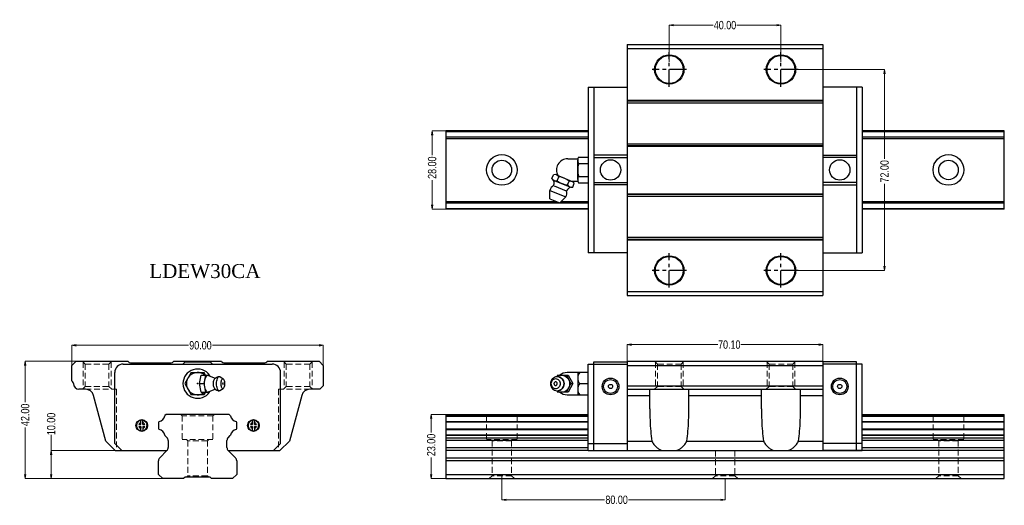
# Model space of a CAD drawing. Extents: x 193 to 546, y -243 to -69.
import ezdxf

# ---------------------------------------------------------------- set-up
doc = ezdxf.new("R2010")
doc.units = 0
doc.header["$LTSCALE"] = 16.335
doc.header["$MEASUREMENT"] = 0
doc.header["$PDSIZE"] = 0.3125
doc.linetypes.add('CENTER', pattern=[0.6, 0.375, -0.075, 0.075, -0.075])
doc.linetypes.add('DASHED2', pattern=[9.525, 6.35, -3.175])
doc.layers.get('0').update_dxf_attribs({"linetype": 'CONTINUOUS'})
doc.layers.get('Defpoints').update_dxf_attribs({"linetype": 'CONTINUOUS'})
doc.layers.add('\\M+2B5EA\\M+2BD75', color=6, linetype='DASHED2', lineweight=18)
doc.layers.add('CK_LEVEL_1', color=7, linetype='CONTINUOUS')
doc.styles.add('\\M+2ABAC\\M+2A6A12', font='kaiu.ttf')
doc.styles.get("Standard").update_dxf_attribs({"font": 'txt', "width": 0.8})
doc.dimstyles.new('line3.0', dxfattribs={"dimtxt": 3, "dimasz": 1.5, "dimexe": 0, "dimexo": 0, "dimgap": 0.09, "dimtad": 0, "dimzin": 0, "dimdsep": 46, "dimtxsty": 'Standard', "dimblk": 'OPEN', "dimcen": 0.09, "dimclrd": 5, "dimclre": 5, "dimclrt": 2, "dimazin": 0, "dimtfac": 1, "dimtmove": 0, "dimatfit": 3, "dimldrblk": 'OPEN', "dimfxl": 0, "dimtolj": 1, "dimtzin": 0, "dimlwd": 0, "dimlwe": 0, "dimarcsym": 0})

# ---------------------------------------------------------------- blocks, each defined once
blk = doc.blocks.new('_Open')
at = {"color": 0, "linetype": 'ByBlock', "lineweight": -2}
for p, q in [((-1, 0.17), (0, 0)), ((-1, -0.17), (0, 0)), ((0, 0), (-1, 0))]:
    blk.add_line(p, q, dxfattribs=at)
blk = doc.blocks.new('*D5')
at = {"color": 5, "lineweight": 0}
for p, q in [((212.14, -195.68), (212.14, -185.7)), ((213.64, -185.7), (253.87, -185.7)), ((300.64, -185.7), (262.45, -185.7)), ((302.14, -195.68), (302.14, -185.7))]:
    blk.add_line(p, q, dxfattribs=at)
at = {"layer": 'Defpoints', "color": 0}
for p in [(302.14, -185.7), (212.14, -195.68), (302.14, -195.68)]:
    blk.add_point(p, dxfattribs=at)
at = {"color": 5, "lineweight": 0, "xscale": 1.5, "yscale": 1.5, "zscale": 1.5, "rotation": 180}
blk.add_blockref('_Open', (212.14, -185.7), dxfattribs=at)
at = {"color": 5, "lineweight": 0, "xscale": 1.5, "yscale": 1.5, "zscale": 1.5}
blk.add_blockref('_Open', (302.14, -185.7), dxfattribs=at)
at = {"color": 2, "insert": (258.16, -185.7), "char_height": 3, "attachment_point": 5}
blk.add_mtext('\\A1;90.00', dxfattribs=at)
blk = doc.blocks.new('*D6')
at = {"color": 5, "lineweight": 0}
for p, q in [((204.69, -223.43), (204.69, -217.76)), ((234.81, -223.43), (204.69, -223.43)), ((204.69, -231.93), (204.69, -224.93)), ((248.39, -233.43), (204.69, -233.43))]:
    blk.add_line(p, q, dxfattribs=at)
at = {"layer": 'Defpoints', "color": 0}
for p in [(204.69, -223.43), (234.81, -223.43), (248.39, -233.43)]:
    blk.add_point(p, dxfattribs=at)
at = {"color": 5, "lineweight": 0, "xscale": 1.5, "yscale": 1.5, "zscale": 1.5}
for p, rotation in [((204.69, -223.43), 90), ((204.69, -233.43), 270)]:
    blk.add_blockref('_Open', p, dxfattribs=dict(at, rotation=rotation))
at = {"color": 2, "insert": (204.69, -213.87), "char_height": 3, "attachment_point": 5, "rotation": 90}
blk.add_mtext('\\A1;10.00', dxfattribs=at)
blk = doc.blocks.new('*D7')
at = {"color": 5, "lineweight": 0}
for p, q in [((229.37, -191.43), (195.37, -191.43)), ((195.37, -192.93), (195.37, -206.12)), ((195.37, -231.93), (195.37, -215.1)), ((248.39, -233.43), (195.37, -233.43))]:
    blk.add_line(p, q, dxfattribs=at)
at = {"layer": 'Defpoints', "color": 0}
for p in [(195.37, -191.43), (229.37, -191.43), (248.39, -233.43)]:
    blk.add_point(p, dxfattribs=at)
at = {"color": 5, "lineweight": 0, "xscale": 1.5, "yscale": 1.5, "zscale": 1.5}
for p, rotation in [((195.37, -191.43), 90), ((195.37, -233.43), 270)]:
    blk.add_blockref('_Open', p, dxfattribs=dict(at, rotation=rotation))
at = {"color": 2, "insert": (195.37, -210.61), "char_height": 3, "attachment_point": 5, "rotation": 90}
blk.add_mtext('\\A1;42.00', dxfattribs=at)
blk = doc.blocks.new('*D8')
at = {"color": 5, "lineweight": 0}
for p, q in [((346.11, -210.43), (340.84, -210.43)), ((340.84, -211.93), (340.84, -216.91)), ((340.84, -231.93), (340.84, -225.89)), ((346.11, -233.43), (340.84, -233.43))]:
    blk.add_line(p, q, dxfattribs=at)
at = {"layer": 'Defpoints', "color": 0}
for p in [(340.84, -210.43), (346.11, -210.43), (346.11, -233.43)]:
    blk.add_point(p, dxfattribs=at)
at = {"color": 5, "lineweight": 0, "xscale": 1.5, "yscale": 1.5, "zscale": 1.5}
for p, rotation in [((340.84, -210.43), 90), ((340.84, -233.43), 270)]:
    blk.add_blockref('_Open', p, dxfattribs=dict(at, rotation=rotation))
at = {"color": 2, "insert": (340.84, -221.4), "char_height": 3, "attachment_point": 5, "rotation": 90}
blk.add_mtext('\\A1;23.00', dxfattribs=at)
blk = doc.blocks.new('*D9')
at = {"color": 5, "lineweight": 0}
for p, q in [((366.11, -232.43), (366.11, -241.06)), ((446.11, -233.43), (446.11, -241.06)), ((367.61, -241.06), (402.94, -241.06)), ((444.61, -241.06), (411.52, -241.06))]:
    blk.add_line(p, q, dxfattribs=at)
at = {"layer": 'Defpoints', "color": 0}
for p in [(366.11, -232.43), (446.11, -233.43), (446.11, -241.06)]:
    blk.add_point(p, dxfattribs=at)
at = {"color": 5, "lineweight": 0, "xscale": 1.5, "yscale": 1.5, "zscale": 1.5, "rotation": 180}
blk.add_blockref('_Open', (366.11, -241.06), dxfattribs=at)
at = {"color": 5, "lineweight": 0, "xscale": 1.5, "yscale": 1.5, "zscale": 1.5}
blk.add_blockref('_Open', (446.11, -241.06), dxfattribs=at)
at = {"color": 2, "insert": (407.23, -241.06), "char_height": 3, "attachment_point": 5}
blk.add_mtext('\\A1;80.00', dxfattribs=at)
blk = doc.blocks.new('*D10')
at = {"color": 5, "lineweight": 0}
for p, q in [((411.06, -195.39), (411.06, -185.45)), ((412.56, -185.45), (443.5, -185.45)), ((479.66, -185.45), (451.68, -185.45)), ((481.16, -195.39), (481.16, -185.45))]:
    blk.add_line(p, q, dxfattribs=at)
at = {"layer": 'Defpoints', "color": 0}
for p in [(481.16, -185.45), (411.06, -195.39), (481.16, -195.39)]:
    blk.add_point(p, dxfattribs=at)
at = {"color": 5, "lineweight": 0, "xscale": 1.5, "yscale": 1.5, "zscale": 1.5, "rotation": 180}
blk.add_blockref('_Open', (411.06, -185.45), dxfattribs=at)
at = {"color": 5, "lineweight": 0, "xscale": 1.5, "yscale": 1.5, "zscale": 1.5}
blk.add_blockref('_Open', (481.16, -185.45), dxfattribs=at)
at = {"color": 2, "insert": (447.59, -185.45), "char_height": 3, "attachment_point": 5}
blk.add_mtext('\\A1;70.10', dxfattribs=at)
blk = doc.blocks.new('*D11')
at = {"color": 5, "lineweight": 0}
for p, q in [((346.11, -108.86), (341.16, -108.86)), ((341.16, -110.36), (341.16, -117.55)), ((341.16, -135.36), (341.16, -126.53)), ((346.11, -136.86), (341.16, -136.86))]:
    blk.add_line(p, q, dxfattribs=at)
at = {"layer": 'Defpoints', "color": 0}
for p in [(346.11, -108.86), (341.16, -136.86), (346.11, -136.86)]:
    blk.add_point(p, dxfattribs=at)
at = {"color": 5, "lineweight": 0, "xscale": 1.5, "yscale": 1.5, "zscale": 1.5}
for p, rotation in [((341.16, -108.86), 90), ((341.16, -136.86), 270)]:
    blk.add_blockref('_Open', p, dxfattribs=dict(at, rotation=rotation))
at = {"color": 2, "insert": (341.16, -122.04), "char_height": 3, "attachment_point": 5, "rotation": 90}
blk.add_mtext('\\A1;28.00', dxfattribs=at)
blk = doc.blocks.new('*D12')
at = {"color": 5, "lineweight": 0}
for p, q in [((426.11, -84.1), (426.11, -70.98)), ((427.61, -70.98), (441.77, -70.98)), ((464.61, -70.98), (450.35, -70.98)), ((466.11, -84.1), (466.11, -70.98))]:
    blk.add_line(p, q, dxfattribs=at)
at = {"layer": 'Defpoints', "color": 0}
for p in [(466.11, -70.98), (426.11, -84.1), (466.11, -84.1)]:
    blk.add_point(p, dxfattribs=at)
at = {"color": 5, "lineweight": 0, "xscale": 1.5, "yscale": 1.5, "zscale": 1.5, "rotation": 180}
blk.add_blockref('_Open', (426.11, -70.98), dxfattribs=at)
at = {"color": 5, "lineweight": 0, "xscale": 1.5, "yscale": 1.5, "zscale": 1.5}
blk.add_blockref('_Open', (466.11, -70.98), dxfattribs=at)
at = {"color": 2, "insert": (446.06, -70.98), "char_height": 3, "attachment_point": 5}
blk.add_mtext('\\A1;40.00', dxfattribs=at)
blk = doc.blocks.new('*D13')
at = {"color": 5, "lineweight": 0}
for p, q in [((468.76, -86.86), (503.22, -86.86)), ((503.22, -88.36), (503.22, -118.87)), ((503.22, -157.36), (503.22, -127.85)), ((468.76, -158.86), (503.22, -158.86))]:
    blk.add_line(p, q, dxfattribs=at)
at = {"layer": 'Defpoints', "color": 0}
for p in [(468.76, -86.86), (468.76, -158.86), (503.22, -158.86)]:
    blk.add_point(p, dxfattribs=at)
at = {"color": 5, "lineweight": 0, "xscale": 1.5, "yscale": 1.5, "zscale": 1.5}
for p, rotation in [((503.22, -86.86), 90), ((503.22, -158.86), 270)]:
    blk.add_blockref('_Open', p, dxfattribs=dict(at, rotation=rotation))
at = {"color": 2, "insert": (503.22, -123.36), "char_height": 3, "attachment_point": 5, "rotation": 90}
blk.add_mtext('\\A1;72.00', dxfattribs=at)

msp = doc.modelspace()

# ---------------------------------------------------------------- linework, layer by layer
at = {"color": 7, "linetype": 'Continuous'}
for p, q in [((411.064, -77.858), (411.064, -167.858)), ((411.064, -77.858), (481.164, -77.858)), ((411.064, -79.358), (481.164, -79.358)), ((481.164, -77.858), (481.164, -167.858)), ((397.064, -93.158), (397.064, -152.558)), ((397.064, -93.158), (411.064, -93.158)), ((399.064, -93.158), (399.064, -152.558)), ((495.164, -93.158), (481.164, -93.158)), ((493.164, -93.158), (493.164, -152.558)), ((495.164, -93.158), (495.164, -152.558)), ((411.064, -97.858), (481.164, -97.858)), ((411.064, -98.065), (481.164, -98.065)), ((411.064, -98.772), (481.164, -98.772)), ((397.064, -108.858), (346.114, -108.858)), ((346.114, -108.858), (346.114, -136.858)), ((346.114, -109.097), (397.064, -109.097)), ((546.114, -108.858), (495.164, -108.858)), ((495.164, -109.097), (546.114, -109.097)), ((546.114, -136.858), (546.114, -108.858)), ((346.114, -111.017), (397.064, -111.017)), ((397.064, -111.099), (346.114, -111.099)), ((346.114, -111.558), (397.064, -111.558)), ((495.164, -111.017), (546.114, -111.017)), ((546.114, -111.099), (495.164, -111.099)), ((495.164, -111.558), (546.114, -111.558)), ((411.064, -113.443), (481.164, -113.443)), ((411.064, -114.151), (481.164, -114.151)), ((411.064, -114.358), (481.164, -114.358)), ((411.064, -117.558), (399.064, -117.558)), ((399.064, -118.358), (411.064, -118.358)), ((481.164, -117.558), (493.164, -117.558)), ((493.164, -118.358), (481.164, -118.358)), ((399.064, -127.358), (411.064, -127.358)), ((411.064, -128.158), (399.064, -128.158)), ((493.164, -127.358), (481.164, -127.358)), ((481.164, -128.158), (493.164, -128.158)), ((411.064, -131.358), (481.164, -131.358)), ((411.064, -131.565), (481.164, -131.565)), ((411.064, -132.272), (481.164, -132.272)), ((346.114, -134.158), (385.626, -134.158)), ((346.114, -134.616), (386.732, -134.616)), ((346.114, -134.698), (397.064, -134.698)), ((346.114, -136.618), (397.064, -136.618)), ((397.064, -136.858), (346.114, -136.858)), ((386.997, -134.616), (397.064, -134.616)), ((387.456, -134.158), (397.064, -134.158)), ((495.164, -134.158), (546.114, -134.158)), ((495.164, -134.616), (546.114, -134.616)), ((495.164, -134.698), (546.114, -134.698)), ((495.164, -136.618), (546.114, -136.618)), ((546.114, -136.858), (495.164, -136.858)), ((411.064, -146.943), (481.164, -146.943)), ((411.064, -147.651), (481.164, -147.651)), ((411.064, -147.858), (481.164, -147.858)), ((411.064, -152.558), (397.064, -152.558)), ((481.164, -152.558), (495.164, -152.558)), ((411.064, -166.358), (481.164, -166.358)), ((411.064, -167.858), (481.164, -167.858)), ((212.138, -192.931), (213.638, -191.431)), ((212.138, -198.431), (212.138, -192.931)), ((213.638, -191.431), (232.138, -191.431)), ((230.438, -192.431), (283.838, -192.431)), ((232.138, -191.431), (232.345, -191.638)), ((233.052, -191.931), (247.724, -191.931)), ((248.431, -191.638), (248.638, -191.431)), ((248.638, -191.431), (265.638, -191.431)), ((251.838, -192.431), (252.638, -191.631)), ((252.638, -191.631), (261.638, -191.631)), ((261.638, -191.631), (262.438, -192.431)), ((265.638, -191.431), (265.845, -191.638)), ((266.552, -191.931), (281.224, -191.931)), ((281.931, -191.638), (282.138, -191.431)), ((282.138, -191.431), (300.638, -191.431)), ((300.638, -191.431), (302.138, -192.931)), ((302.138, -192.931), (302.138, -200.231)), ((397.064, -223.431), (397.064, -192.431)), ((397.064, -192.431), (411.064, -192.431)), ((399.064, -223.431), (399.064, -191.631)), ((399.064, -191.631), (411.064, -191.631)), ((411.064, -191.431), (481.164, -191.431)), ((411.064, -191.431), (411.064, -223.431)), ((411.064, -192.931), (481.164, -192.931)), ((481.164, -191.431), (481.164, -223.431)), ((493.164, -191.631), (481.164, -191.631)), ((495.164, -192.431), (481.164, -192.431)), ((493.164, -223.431), (493.164, -191.631)), ((495.164, -223.431), (495.164, -192.431)), ((227.438, -220.931), (227.438, -195.431)), ((286.838, -220.931), (286.838, -195.431)), ((212.345, -198.638), (212.138, -198.431)), ((212.638, -199.431), (212.638, -199.345)), ((302.138, -200.231), (300.938, -201.431)), ((411.064, -200.231), (481.164, -200.231)), ((216.941, -201.431), (214.638, -201.431)), ((224.223, -220.016), (219.839, -203.655)), ((294.437, -203.655), (290.053, -220.016)), ((300.938, -201.431), (297.335, -201.431)), ((411.064, -201.431), (481.164, -201.431)), ((411.064, -203.655), (419.114, -203.655)), ((419.114, -208.503), (419.114, -201.431)), ((433.114, -208.503), (433.114, -201.431)), ((433.114, -203.655), (459.114, -203.655)), ((459.114, -208.503), (459.114, -201.431)), ((473.114, -208.503), (473.114, -201.431)), ((473.114, -203.655), (481.164, -203.655)), ((245.838, -210.431), (245.429, -210.84)), ((268.438, -210.431), (245.838, -210.431)), ((268.846, -210.84), (268.438, -210.431)), ((346.114, -210.431), (397.064, -210.431)), ((346.114, -210.431), (346.114, -233.431)), ((346.114, -210.889), (397.064, -210.889)), ((346.114, -211.044), (397.064, -211.044)), ((495.164, -210.431), (546.114, -210.431)), ((495.164, -210.889), (546.114, -210.889)), ((495.164, -211.044), (546.114, -211.044)), ((546.114, -233.431), (546.114, -210.431)), ((243.138, -213.32), (243.138, -215.542)), ((271.138, -215.542), (271.138, -213.32)), ((346.114, -212.985), (397.064, -212.985)), ((397.064, -213.279), (346.114, -213.279)), ((495.164, -212.985), (546.114, -212.985)), ((546.114, -213.279), (495.164, -213.279)), ((245.429, -218.023), (246.198, -218.792)), ((268.077, -218.792), (268.846, -218.023)), ((346.114, -215.583), (397.064, -215.583)), ((346.114, -215.877), (397.064, -215.877)), ((346.114, -217.818), (397.064, -217.818)), ((397.064, -217.973), (346.114, -217.973)), ((495.164, -215.583), (546.114, -215.583)), ((495.164, -215.877), (546.114, -215.877)), ((495.164, -217.818), (546.114, -217.818)), ((546.114, -217.973), (495.164, -217.973)), ((227.638, -223.431), (224.223, -220.016)), ((229.938, -223.431), (227.438, -220.931)), ((246.638, -219.852), (246.638, -222.31)), ((267.638, -222.31), (267.638, -219.852)), ((286.838, -220.931), (284.338, -223.431)), ((290.053, -220.016), (286.638, -223.431)), ((346.114, -218.792), (397.064, -218.792)), ((397.064, -219.852), (346.114, -219.852)), ((397.064, -220.931), (411.064, -220.931)), ((411.064, -220.016), (419.83, -220.016)), ((432.397, -220.016), (459.83, -220.016)), ((472.397, -220.016), (481.164, -220.016)), ((495.164, -220.931), (481.164, -220.931)), ((495.164, -218.792), (546.114, -218.792)), ((546.114, -219.852), (495.164, -219.852)), ((227.638, -223.431), (246.138, -223.431)), ((243.577, -225.992), (246.138, -223.431)), ((246.198, -223.37), (246.188, -223.381)), ((268.088, -223.381), (268.077, -223.37)), ((268.138, -223.431), (286.638, -223.431)), ((268.138, -223.431), (270.698, -225.992)), ((346.114, -222.31), (397.064, -222.31)), ((397.064, -223.37), (346.114, -223.37)), ((397.064, -223.431), (495.164, -223.431)), ((546.114, -223.37), (481.164, -223.37)), ((495.164, -222.31), (546.114, -222.31)), ((243.138, -231.931), (243.138, -227.052)), ((271.138, -227.052), (271.138, -231.931)), ((346.114, -225.992), (546.114, -225.992)), ((546.114, -227.052), (346.114, -227.052)), ((244.638, -233.431), (243.138, -231.931)), ((271.138, -231.931), (269.638, -233.431)), ((346.114, -231.931), (546.114, -231.931)), ((252.138, -233.431), (244.638, -233.431)), ((252.638, -232.931), (252.138, -233.431)), ((261.638, -232.931), (252.638, -232.931)), ((262.138, -233.431), (261.638, -232.931)), ((269.638, -233.431), (262.138, -233.431)), ((346.114, -233.431), (546.114, -233.431))]:
    msp.add_line(p, q, dxfattribs=at)
at = {"linetype": 'CENTER'}
for p, q in [((426.114, -93.023), (426.114, -80.692)), ((466.114, -93.023), (466.114, -80.692)), ((432.279, -86.858), (419.948, -86.858)), ((472.279, -86.858), (459.948, -86.858)), ((426.114, -165.023), (426.114, -152.692)), ((466.114, -165.023), (466.114, -152.692)), ((432.279, -158.858), (419.948, -158.858)), ((472.279, -158.858), (459.948, -158.858))]:
    msp.add_line(p, q, dxfattribs=at)
at = {"linetype": 'Continuous'}
for p, q in [((389.703, -118.858), (393.374, -118.858)), ((393.301, -126.308), (393.301, -119.408)), ((393.64, -118.258), (397.064, -118.258)), ((393.64, -120.558), (397.064, -120.558)), ((384.07, -125.937), (384.642, -124.556)), ((384.886, -126.596), (390.464, -128.907)), ((385.686, -124.667), (391.264, -126.977)), ((385.93, -126.707), (386.502, -125.326)), ((389.648, -128.247), (390.22, -126.866)), ((390.836, -126.858), (393.374, -126.858)), ((393.64, -125.158), (397.064, -125.158)), ((383.301, -133.195), (383.301, -130.163)), ((383.301, -130.163), (389.064, -132.55)), ((384.861, -128.536), (389.111, -130.296)), ((391.508, -129.018), (392.08, -127.636)), ((393.64, -127.458), (397.064, -127.458)), ((383.301, -133.195), (386.92, -134.694)), ((386.92, -134.694), (389.064, -132.55))]:
    msp.add_line(p, q, dxfattribs=at)
at = {"ltscale": 0.27}
for p, q in [((254.828, -195.431), (252.519, -199.431)), ((254.828, -195.431), (259.447, -195.431)), ((257.776, -199.431), (258.439, -196.431)), ((258.439, -196.431), (261.453, -196.431)), ((260.024, -196.431), (259.447, -195.431)), ((259.465, -199.431), (260.127, -196.431)), ((259.836, -197.764), (259.978, -197.31)), ((259.978, -197.31), (260.152, -196.937)), ((260.152, -196.937), (260.351, -196.659)), ((260.351, -196.659), (260.566, -196.489)), ((260.566, -196.489), (260.79, -196.431)), ((260.79, -196.431), (261.014, -196.489)), ((261.014, -196.489), (263.016, -197.395)), ((261.516, -196.716), (261.453, -196.431)), ((263.016, -197.395), (263.257, -197.493)), ((263.257, -197.493), (263.472, -197.484)), ((263.421, -197.517), (263.472, -197.484)), ((263.472, -197.484), (264.026, -197.119)), ((263.857, -197.253), (264.026, -197.119)), ((264.026, -197.119), (264.352, -196.954)), ((264.21, -197.626), (264.359, -197.308)), ((264.352, -196.954), (264.541, -196.906)), ((264.359, -197.308), (264.527, -197.072)), ((264.527, -197.072), (264.711, -196.927)), ((264.541, -196.906), (264.901, -196.878)), ((264.711, -196.927), (264.901, -196.878)), ((264.901, -196.878), (265.092, -196.927)), ((265.092, -196.927), (266.343, -197.674)), ((384.255, -197.626), (384.612, -197.308)), ((384.612, -197.308), (385.02, -197.072)), ((385.02, -197.072), (385.462, -196.927)), ((385.462, -196.927), (385.923, -196.878)), ((386.025, -196.431), (385.779, -196.893)), ((385.923, -196.878), (386.383, -196.927)), ((386.025, -196.431), (389.925, -196.431)), ((386.146, -196.902), (386.565, -196.659)), ((386.383, -196.927), (386.527, -196.954)), ((386.383, -196.927), (386.825, -197.072)), ((386.527, -196.954), (386.965, -197.098)), ((386.565, -196.659), (387.085, -196.489)), ((386.825, -197.072), (387.233, -197.308)), ((386.965, -197.098), (387.368, -197.331)), ((387.085, -196.489), (387.626, -196.431)), ((387.233, -197.308), (387.591, -197.626)), ((387.368, -197.331), (387.722, -197.645)), ((387.626, -196.431), (388.166, -196.489)), ((388.166, -196.489), (388.686, -196.659)), ((388.686, -196.659), (389.165, -196.937)), ((389.165, -196.937), (389.585, -197.31)), ((389.226, -196.431), (390.826, -199.431)), ((397.064, -195.431), (389.553, -195.431)), ((389.585, -197.31), (389.93, -197.764)), ((389.925, -196.431), (391.525, -199.431)), ((393.301, -195.431), (393.301, -203.431)), ((252.519, -199.431), (254.828, -203.431)), ((258.439, -202.431), (257.776, -199.431)), ((257.776, -199.431), (259.465, -199.431)), ((260.127, -202.431), (259.465, -199.431)), ((259.642, -199.431), (259.664, -198.846)), ((259.664, -200.016), (259.642, -199.431)), ((259.664, -198.846), (259.73, -198.283)), ((259.73, -200.579), (259.664, -200.016)), ((259.73, -198.283), (259.836, -197.764)), ((259.836, -201.098), (259.73, -200.579)), ((262.82, -199.431), (262.835, -199.05)), ((262.835, -199.812), (262.82, -199.431)), ((262.835, -199.05), (262.877, -198.684)), ((262.877, -200.178), (262.835, -199.812)), ((262.877, -198.684), (262.946, -198.347)), ((262.946, -200.515), (262.877, -200.178)), ((262.946, -198.347), (263.039, -198.051)), ((263.039, -200.811), (262.946, -200.515)), ((263.039, -198.051), (263.152, -197.809)), ((263.152, -201.054), (263.039, -200.811)), ((263.152, -197.809), (263.281, -197.628)), ((263.281, -197.628), (263.421, -197.517)), ((263.924, -199.431), (263.943, -198.933)), ((263.943, -199.929), (263.924, -199.431)), ((263.943, -198.933), (263.999, -198.454)), ((263.999, -200.408), (263.943, -199.929)), ((263.999, -198.454), (264.089, -198.013)), ((264.089, -200.85), (263.999, -200.408)), ((264.089, -198.013), (264.21, -197.626)), ((264.21, -201.237), (264.089, -200.85)), ((265.523, -199.431), (265.536, -199.082)), ((265.536, -199.781), (265.523, -199.431)), ((265.536, -199.082), (265.575, -198.745)), ((265.575, -200.117), (265.536, -199.781)), ((265.575, -198.745), (265.639, -198.436)), ((265.639, -200.426), (265.575, -200.117)), ((265.639, -198.436), (265.724, -198.164)), ((265.724, -200.698), (265.639, -200.426)), ((265.724, -198.164), (265.828, -197.941)), ((265.828, -200.921), (265.724, -200.698)), ((265.828, -197.941), (265.946, -197.776)), ((265.946, -201.086), (265.828, -200.921)), ((265.946, -197.776), (266.075, -197.674)), ((266.075, -197.674), (266.209, -197.639)), ((266.209, -197.639), (266.343, -197.674)), ((266.343, -197.674), (266.471, -197.776)), ((266.59, -197.941), (266.471, -197.776)), ((266.471, -201.086), (266.59, -200.921)), ((266.694, -198.164), (266.59, -197.941)), ((266.59, -200.921), (266.694, -200.698)), ((266.779, -198.436), (266.694, -198.164)), ((266.694, -200.698), (266.779, -200.426)), ((266.842, -198.745), (266.779, -198.436)), ((266.779, -200.426), (266.842, -200.117)), ((266.881, -199.082), (266.842, -198.745)), ((266.842, -200.117), (266.881, -199.781)), ((266.894, -199.431), (266.881, -199.082)), ((266.881, -199.781), (266.894, -199.431)), ((383.609, -198.933), (383.564, -199.431)), ((383.564, -199.431), (383.609, -199.929)), ((383.743, -198.454), (383.609, -198.933)), ((383.609, -199.929), (383.743, -200.408)), ((383.758, -199.082), (383.726, -199.431)), ((383.726, -199.431), (383.758, -199.781)), ((383.961, -198.012), (383.743, -198.454)), ((383.743, -200.408), (383.961, -200.85)), ((383.852, -198.745), (383.758, -199.082)), ((383.758, -199.781), (383.852, -200.117)), ((384.005, -198.436), (383.852, -198.745)), ((383.852, -200.117), (384.005, -200.426)), ((384.255, -197.626), (383.961, -198.012)), ((383.961, -200.85), (384.255, -201.237)), ((384.211, -198.164), (384.005, -198.436)), ((384.005, -200.426), (384.211, -200.698)), ((384.211, -198.164), (384.462, -197.941)), ((384.211, -200.698), (384.462, -200.921)), ((384.462, -197.941), (384.748, -197.776)), ((384.462, -200.921), (384.748, -201.086)), ((384.722, -197.791), (384.725, -197.792)), ((384.748, -197.776), (385.058, -197.674)), ((385.058, -197.674), (385.381, -197.639)), ((385.381, -197.639), (385.704, -197.674)), ((385.704, -197.674), (386.015, -197.776)), ((386.015, -197.776), (386.301, -197.941)), ((386.015, -201.086), (386.301, -200.921)), ((386.301, -197.941), (386.552, -198.164)), ((386.301, -200.921), (386.552, -200.698)), ((386.552, -198.164), (386.757, -198.436)), ((386.757, -200.426), (386.552, -200.698)), ((386.757, -198.436), (386.91, -198.745)), ((386.91, -200.117), (386.757, -200.426)), ((386.91, -198.745), (387.005, -199.082)), ((387.005, -199.781), (386.91, -200.117)), ((387.005, -199.082), (387.036, -199.431)), ((387.036, -199.431), (387.005, -199.781)), ((387.591, -197.626), (387.884, -198.012)), ((387.884, -200.85), (387.591, -201.237)), ((387.722, -197.645), (388.012, -198.028)), ((388.012, -200.834), (387.722, -201.217)), ((387.884, -198.012), (388.102, -198.454)), ((388.102, -200.408), (387.884, -200.85)), ((388.012, -198.028), (388.228, -198.465)), ((388.228, -200.398), (388.012, -200.834)), ((388.102, -198.454), (388.236, -198.933)), ((388.236, -199.929), (388.102, -200.408)), ((388.228, -198.465), (388.361, -198.938)), ((388.361, -199.924), (388.228, -200.398)), ((388.236, -198.933), (388.282, -199.431)), ((388.282, -199.431), (388.236, -199.929)), ((388.361, -198.938), (388.405, -199.431)), ((388.405, -199.431), (388.361, -199.924)), ((390.826, -199.431), (389.226, -202.431)), ((391.525, -199.431), (389.925, -202.431)), ((389.93, -197.764), (390.186, -198.283)), ((390.186, -200.579), (389.93, -201.098)), ((390.186, -198.283), (390.344, -198.846)), ((390.344, -200.016), (390.186, -200.579)), ((390.344, -198.846), (390.397, -199.431)), ((390.397, -199.431), (390.344, -200.016)), ((390.826, -199.431), (391.525, -199.431)), ((394.081, -199.431), (397.064, -199.431)), ((259.447, -203.431), (254.828, -203.431)), ((258.439, -202.431), (261.453, -202.431)), ((260.024, -202.431), (259.447, -203.431)), ((259.978, -201.552), (259.836, -201.098)), ((260.152, -201.926), (259.978, -201.552)), ((260.351, -202.203), (260.152, -201.926)), ((260.351, -202.203), (260.566, -202.373)), ((260.566, -202.373), (260.79, -202.431)), ((260.79, -202.431), (261.014, -202.373)), ((261.014, -202.373), (263.016, -201.468)), ((261.453, -202.431), (261.516, -202.146)), ((263.016, -201.468), (263.257, -201.369)), ((263.281, -201.234), (263.152, -201.054)), ((263.209, -201.367), (263.257, -201.369)), ((263.257, -201.369), (263.472, -201.378)), ((263.281, -201.234), (263.421, -201.345)), ((263.421, -201.345), (263.472, -201.378)), ((263.472, -201.378), (264.026, -201.744)), ((264.026, -201.744), (264.352, -201.908)), ((264.359, -201.554), (264.21, -201.237)), ((264.352, -201.908), (264.541, -201.957)), ((264.527, -201.79), (264.359, -201.554)), ((264.527, -201.79), (264.711, -201.935)), ((264.541, -201.957), (264.901, -201.984)), ((264.711, -201.935), (264.901, -201.984)), ((264.901, -201.984), (265.092, -201.935)), ((265.092, -201.935), (266.343, -201.188)), ((265.934, -201.069), (265.936, -201.068)), ((265.946, -201.086), (266.075, -201.188)), ((266.075, -201.188), (266.209, -201.223)), ((266.209, -201.223), (266.343, -201.188)), ((266.343, -201.188), (266.471, -201.086)), ((384.255, -201.237), (384.612, -201.554)), ((384.612, -201.554), (385.02, -201.79)), ((384.722, -201.071), (384.725, -201.07)), ((384.748, -201.086), (385.058, -201.188)), ((385.02, -201.79), (385.462, -201.935)), ((385.058, -201.188), (385.381, -201.223)), ((385.381, -201.223), (385.704, -201.188)), ((385.462, -201.935), (385.923, -201.984)), ((385.704, -201.188), (386.015, -201.086)), ((385.779, -201.969), (386.025, -202.431)), ((385.923, -201.984), (386.383, -201.935)), ((389.925, -202.431), (386.025, -202.431)), ((386.146, -201.961), (386.565, -202.203)), ((386.383, -201.935), (386.825, -201.79)), ((386.383, -201.935), (386.527, -201.908)), ((386.527, -201.908), (386.965, -201.764)), ((386.565, -202.203), (387.085, -202.373)), ((386.825, -201.79), (387.233, -201.554)), ((386.965, -201.764), (387.368, -201.531)), ((387.085, -202.373), (387.626, -202.431)), ((387.233, -201.554), (387.591, -201.237)), ((387.368, -201.531), (387.722, -201.217)), ((387.626, -202.431), (388.166, -202.373)), ((388.166, -202.373), (388.686, -202.203)), ((388.686, -202.203), (389.165, -201.925)), ((389.165, -201.925), (389.585, -201.552)), ((389.553, -203.431), (397.064, -203.431)), ((389.93, -201.098), (389.585, -201.552))]:
    msp.add_line(p, q, dxfattribs=at)
for points in [[(266.089, -199.431), (266.123, -199.648), (266.156, -199.711), (266.192, -199.741), (266.226, -199.74), (266.263, -199.71), (266.294, -199.65), (266.323, -199.52), (266.328, -199.431), (266.295, -199.214), (266.262, -199.151), (266.225, -199.122), (266.191, -199.122), (266.155, -199.152), (266.124, -199.212), (266.094, -199.342), (266.089, -199.431)], [(385.972, -199.431), (385.94, -199.221), (385.895, -199.115), (385.832, -199.018), (385.753, -198.933), (385.661, -198.868), (385.564, -198.822), (385.431, -198.793), (385.308, -198.796), (385.201, -198.822), (385.085, -198.877), (384.974, -198.967), (384.886, -199.081), (384.829, -199.201), (384.801, -199.305), (384.79, -199.431), (384.823, -199.641), (384.867, -199.747), (384.93, -199.845), (385.009, -199.929), (385.101, -199.995), (385.199, -200.04), (385.331, -200.069), (385.454, -200.066), (385.561, -200.041), (385.678, -199.985), (385.788, -199.895), (385.876, -199.781), (385.933, -199.661), (385.961, -199.557), (385.972, -199.431)]]:
    msp.add_lwpolyline(points, dxfattribs=at)
for centre in [(426.114, -86.858), (466.114, -86.858), (426.114, -158.858), (466.114, -158.858)]:
    msp.add_circle(centre, 5.25)
at = {"color": 7, "linetype": 'Continuous'}
for centre, radius in [((426.114, -86.858), 5), ((466.114, -86.858), 5), ((366.114, -122.858), 5.5), ((366.114, -122.858), 3.5), ((405.064, -122.858), 3.65), ((487.164, -122.858), 3.65), ((526.114, -122.858), 5.5), ((526.114, -122.858), 3.5), ((426.114, -158.858), 5), ((466.114, -158.858), 5), ((405.064, -200.431), 3), ((487.164, -200.431), 3), ((405.064, -200.431), 2.5), ((405.064, -200.431), 0.75), ((487.164, -200.431), 2.5), ((487.164, -200.431), 0.75), ((237.138, -214.431), 2.1), ((277.138, -214.431), 2.1)]:
    msp.add_circle(centre, radius, dxfattribs=at)
at = {"linetype": 'Continuous'}
for centre, radius, start, end in [((389.703, -122.858), 4, 90, 210.8352), ((395.42, -119.408), 2.119, 147.13278, 212.86722), ((401.269, -122.858), 7.967, 163.22135, 196.77865), ((385.596, -124.883), 1.854, 214.63278, 280.36722), ((382.797, -127.617), 2.06, 335.8479, 45.8479), ((384.976, -126.38), 1.854, 34.63278, 100.36722), ((390.343, -121.311), 6.972, 230.72135, 264.27865), ((385.807, -132.263), 6.972, 50.72135, 84.27865), ((390.554, -128.69), 1.854, 34.63278, 100.36722), ((395.42, -126.308), 2.119, 147.13278, 212.86722), ((386.045, -130.971), 2.86, 118.58649, 163.58649), ((386.552, -131.181), 2.86, 331.41351, 16.41351), ((391.221, -131.106), 2.06, 89.1521, 159.1521), ((391.174, -127.194), 1.854, 214.63278, 280.36722)]:
    msp.add_arc(centre, radius, start, end, dxfattribs=at)
at = {"color": 7, "linetype": 'Continuous'}
for centre, radius, start, end in [((230.438, -195.431), 3, 90, 180), ((233.052, -190.931), 1, 224.99987, 270), ((247.724, -190.931), 1, 270, 315.00013), ((266.552, -190.931), 1, 224.99987, 270), ((281.224, -190.931), 1, 270, 315.00013), ((283.838, -195.431), 3, 0, 90), ((257.138, -199.431), 5.25, 34.84989, 325.15009), ((211.638, -199.345), 1, 0, 45.00013), ((214.638, -199.431), 2, 180, 270), ((216.941, -204.431), 3, 15.00005, 90), ((297.335, -204.431), 3, 90, 165.00006), ((242.882, -210.576), 2.5, 281.44316, 350.21127), ((245.642, -211.052), 0.3, 135, 170.21127), ((268.634, -211.052), 0.3, 9.78873, 45), ((271.393, -210.576), 2.5, 189.78873, 258.55684), ((243.438, -213.32), 0.3, 101.44316, 180), ((270.838, -213.32), 0.3, 0, 78.55684), ((243.438, -215.542), 0.3, 180, 258.55684), ((242.882, -218.287), 2.5, 9.78873, 78.55684), ((245.642, -217.811), 0.3, 189.78873, 225), ((268.634, -217.811), 0.3, 315, 350.21127), ((271.393, -218.287), 2.5, 101.44316, 170.21127), ((270.838, -215.542), 0.3, 281.44316, 0), ((245.138, -219.852), 1.5, 0, 45), ((269.138, -219.852), 1.5, 135, 180), ((245.138, -222.31), 1.5, 315, 0), ((269.138, -222.31), 1.5, 180, 225), ((244.638, -227.052), 1.5, 135, 180), ((269.638, -227.052), 1.5, 0, 45)]:
    msp.add_arc(centre, radius, start, end, dxfattribs=at)
at = {"ltscale": 0.27}
for centre, radius, start, end in [((257.138, -199.431), 4, 48.59038, 311.40962), ((389.553, -199.431), 4, 90, 131.40962), ((396.255, -197.431), 2.954, 137.3886, 222.6114), ((396.255, -201.431), 2.954, 137.38859, 222.61141), ((389.553, -199.431), 4, 228.59038, 270)]:
    msp.add_arc(centre, radius, start, end, dxfattribs=at)
at = {"color": 7, "linetype": 'Continuous'}
for points, start_tangent, end_tangent in [([(419.114, -208.503), (419.199, -212.566), (419.442, -216.41), (419.83, -220.016)], (0, -1), (0.1304268, -0.9914579)), ([(432.397, -220.016), (432.785, -216.41), (433.028, -212.566), (433.114, -208.503)], (0.1304268, 0.9914579), (0, 1)), ([(459.114, -208.503), (459.199, -212.566), (459.442, -216.41), (459.83, -220.016)], (0, -1), (0.1304268, -0.9914579)), ([(472.397, -220.016), (472.785, -216.41), (473.028, -212.566), (473.114, -208.503)], (0.1304268, 0.9914579), (0, 1)), ([(419.83, -220.016), (420.574, -221.21), (421.475, -222.173), (422.473, -222.91), (423.516, -223.431)], (0.4407053, -0.8976519), (0.9285714, -0.3711537)), ([(428.712, -223.431), (429.754, -222.91), (430.752, -222.174), (431.653, -221.211), (432.397, -220.016)], (0.9285714, 0.3711537), (0.4407053, 0.8976519)), ([(459.83, -220.016), (460.574, -221.21), (461.475, -222.173), (462.473, -222.91), (463.516, -223.431)], (0.4407053, -0.8976519), (0.9285714, -0.3711537)), ([(468.712, -223.431), (469.754, -222.91), (470.752, -222.174), (471.653, -221.211), (472.397, -220.016)], (0.9285714, 0.3711537), (0.4407053, 0.8976519))]:
    msp.add_spline(points, degree=3, dxfattribs=dict(at, start_tangent=start_tangent, end_tangent=end_tangent))
msp.add_point((257.138, -199.431))
at = {"layer": '\\M+2B5EA\\M+2BD75', "linetype": 'DASHED2', "ltscale": 0.02}
for p, q in [((216.891, -192.431), (215.891, -191.431)), ((216.138, -191.678), (216.138, -201.184)), ((216.891, -192.431), (225.391, -192.431)), ((216.891, -192.431), (216.891, -200.431)), ((225.391, -192.431), (226.391, -191.431)), ((225.391, -192.431), (225.391, -200.431)), ((226.138, -191.684), (226.138, -201.178)), ((288.885, -192.431), (287.885, -191.431)), ((288.138, -191.684), (288.138, -201.178)), ((297.385, -192.431), (288.885, -192.431)), ((288.885, -192.431), (288.885, -200.431)), ((297.385, -192.431), (298.385, -191.431)), ((297.385, -192.431), (297.385, -200.431)), ((298.138, -191.678), (298.138, -201.184)), ((421.861, -192.431), (420.861, -191.431)), ((421.114, -191.684), (421.114, -201.178)), ((430.361, -192.431), (421.861, -192.431)), ((421.861, -192.431), (421.861, -200.431)), ((430.361, -192.431), (431.361, -191.431)), ((430.361, -192.431), (430.361, -200.431)), ((431.114, -191.678), (431.114, -201.184)), ((461.861, -192.431), (460.861, -191.431)), ((461.114, -191.684), (461.114, -201.178)), ((470.361, -192.431), (461.861, -192.431)), ((461.861, -192.431), (461.861, -200.431)), ((470.361, -192.431), (471.361, -191.431)), ((470.361, -192.431), (470.361, -200.431)), ((471.114, -191.678), (471.114, -201.184)), ((216.891, -200.431), (215.891, -201.431)), ((216.891, -200.431), (225.391, -200.431)), ((288.885, -200.431), (287.885, -201.431)), ((297.385, -200.431), (288.885, -200.431)), ((297.391, -200.431), (298.391, -201.431)), ((421.861, -200.431), (420.861, -201.431)), ((430.361, -200.431), (421.861, -200.431)), ((430.366, -200.431), (431.366, -201.431)), ((461.861, -200.431), (460.861, -201.431)), ((470.361, -200.431), (461.861, -200.431)), ((470.366, -200.431), (471.366, -201.431)), ((216.941, -201.431), (228.138, -201.431)), ((228.138, -201.431), (228.138, -223.431)), ((286.138, -201.431), (286.138, -223.431)), ((297.335, -201.431), (286.138, -201.431)), ((251.138, -210.431), (251.638, -210.931)), ((262.638, -210.931), (251.638, -210.931)), ((251.638, -210.931), (251.638, -219.431)), ((262.638, -210.931), (263.138, -210.431)), ((262.638, -210.931), (262.638, -219.431)), ((360.114, -210.431), (360.614, -210.931)), ((371.614, -210.931), (360.614, -210.931)), ((360.614, -210.931), (360.614, -219.431)), ((371.614, -210.931), (372.114, -210.431)), ((371.614, -210.931), (371.614, -219.431)), ((520.114, -210.431), (520.614, -210.931)), ((531.614, -210.931), (520.614, -210.931)), ((520.614, -210.931), (520.614, -219.431)), ((531.614, -210.931), (532.114, -210.431)), ((531.614, -210.931), (531.614, -219.431)), ((262.638, -219.431), (251.638, -219.431)), ((260.638, -219.931), (253.638, -219.931)), ((253.638, -219.931), (253.638, -232.431)), ((260.638, -219.931), (261.138, -219.431)), ((260.638, -219.931), (260.638, -232.431)), ((371.614, -219.431), (360.614, -219.431)), ((369.614, -219.931), (362.614, -219.931)), ((362.614, -219.931), (362.614, -232.431)), ((369.614, -219.931), (370.114, -219.431)), ((369.614, -219.931), (369.614, -232.431)), ((531.614, -219.431), (520.614, -219.431)), ((529.614, -219.931), (522.614, -219.931)), ((522.614, -219.931), (522.614, -232.431)), ((529.614, -219.931), (530.114, -219.431)), ((529.614, -219.931), (529.614, -232.431)), ((442.614, -223.431), (442.614, -232.431)), ((449.614, -223.431), (449.614, -232.431)), ((253.138, -232.931), (253.638, -232.431)), ((260.638, -232.431), (253.638, -232.431)), ((261.138, -232.931), (260.638, -232.431)), ((361.614, -233.431), (362.614, -232.431)), ((369.614, -232.431), (362.614, -232.431)), ((370.614, -233.431), (369.614, -232.431)), ((441.614, -233.431), (442.614, -232.431)), ((449.614, -232.431), (442.614, -232.431)), ((450.614, -233.431), (449.614, -232.431)), ((521.614, -233.431), (522.614, -232.431)), ((529.614, -232.431), (522.614, -232.431)), ((530.614, -233.431), (529.614, -232.431))]:
    msp.add_line(p, q, dxfattribs=at)
at = {"layer": '\\M+2B5EA\\M+2BD75', "linetype": 'DASHED2'}
msp.add_line((225.391, -200.431), (226.391, -201.431), dxfattribs=at)
at = {"layer": '\\M+2B5EA\\M+2BD75', "ltscale": 3}
for p, q in [((253.138, -219.431), (253.638, -219.931)), ((362.114, -219.431), (362.614, -219.931)), ((522.114, -219.431), (522.614, -219.931))]:
    msp.add_line(p, q, dxfattribs=at)
at = {"layer": 'CK_LEVEL_1', "color": 7, "linetype": 'Continuous'}
for p, q in [((235.262, -214.382), (235.262, -214.427)), ((236.067, -214.778), (236.753, -214.794)), ((236.085, -214.028), (236.771, -214.045)), ((236.753, -214.794), (236.718, -216.255)), ((236.771, -214.045), (236.805, -212.581)), ((237.503, -214.812), (237.468, -216.272)), ((237.503, -214.812), (238.188, -214.829)), ((237.52, -214.062), (237.555, -212.599)), ((237.52, -214.062), (238.206, -214.079)), ((239.011, -214.472), (239.012, -214.427)), ((275.262, -214.382), (275.262, -214.427)), ((276.067, -214.778), (276.753, -214.794)), ((276.085, -214.028), (276.771, -214.045)), ((276.753, -214.794), (276.718, -216.255)), ((276.771, -214.045), (276.805, -212.581)), ((277.503, -214.812), (277.468, -216.272)), ((277.503, -214.812), (278.188, -214.829)), ((277.52, -214.062), (277.555, -212.599)), ((277.52, -214.062), (278.206, -214.079)), ((279.011, -214.472), (279.012, -214.427))]:
    msp.add_line(p, q, dxfattribs=at)
for points in [[(235.309, -214.008, 0), (235.276, -214.194, 0), (235.262, -214.382, 0)], [(235.262, -214.427, 0), (235.267, -214.571, 0), (235.291, -214.758, 0)], [(235.291, -214.758, 0), (235.372, -215.06, 0), (235.501, -215.344, 0), (235.676, -215.603, 0), (235.892, -215.829, 0), (236.142, -216.017, 0), (236.42, -216.16, 0), (236.718, -216.255, 0)], [(236.805, -212.581, 0), (236.503, -212.662, 0), (236.219, -212.792, 0), (235.96, -212.967, 0), (235.734, -213.182, 0), (235.547, -213.433, 0), (235.404, -213.711, 0), (235.309, -214.008, 0)], [(236.067, -214.778, 0), (236.146, -214.962, 0), (236.257, -215.129, 0), (236.395, -215.274, 0), (236.556, -215.392, 0), (236.736, -215.48, 0)], [(236.787, -213.359, 0), (236.603, -213.438, 0), (236.436, -213.548, 0), (236.291, -213.687, 0), (236.173, -213.848, 0), (236.085, -214.028, 0)], [(237.555, -212.599, 0), (237.307, -212.56, 0), (237.055, -212.554, 0), (236.805, -212.581, 0)], [(237.468, -216.272, 0), (237.77, -216.192, 0), (238.054, -216.062, 0), (238.313, -215.887, 0), (238.539, -215.671, 0), (238.726, -215.421, 0), (238.869, -215.143, 0), (238.964, -214.846, 0)], [(237.486, -215.498, 0), (237.67, -215.419, 0), (237.837, -215.308, 0), (237.982, -215.17, 0), (238.1, -215.009, 0), (238.188, -214.829, 0)], [(238.206, -214.079, 0), (238.127, -213.895, 0), (238.017, -213.728, 0), (237.878, -213.583, 0), (237.717, -213.465, 0), (237.537, -213.377, 0)], [(237.555, -212.601, 0), (237.82, -212.679, 0), (238.112, -212.824, 0), (238.375, -213.017, 0), (238.6, -213.254, 0)], [(238.6, -213.254, 0), (238.781, -213.524, 0), (238.912, -213.823, 0), (238.979, -214.097, 0)], [(238.964, -214.846, 0), (238.997, -214.66, 0), (239.011, -214.472, 0)], [(239.012, -214.427, 0), (239.006, -214.283, 0), (238.982, -214.096, 0)], [(275.309, -214.008, 0), (275.276, -214.194, 0), (275.262, -214.382, 0)], [(275.262, -214.427, 0), (275.267, -214.571, 0), (275.291, -214.758, 0)], [(275.291, -214.758, 0), (275.372, -215.06, 0), (275.501, -215.344, 0), (275.676, -215.603, 0), (275.892, -215.829, 0), (276.142, -216.017, 0), (276.42, -216.16, 0), (276.718, -216.255, 0)], [(276.805, -212.581, 0), (276.503, -212.662, 0), (276.219, -212.792, 0), (275.96, -212.967, 0), (275.734, -213.182, 0), (275.547, -213.433, 0), (275.404, -213.711, 0), (275.309, -214.008, 0)], [(276.067, -214.778, 0), (276.146, -214.962, 0), (276.257, -215.129, 0), (276.395, -215.274, 0), (276.556, -215.392, 0), (276.736, -215.48, 0)], [(276.787, -213.359, 0), (276.603, -213.438, 0), (276.436, -213.548, 0), (276.291, -213.687, 0), (276.173, -213.848, 0), (276.085, -214.028, 0)], [(277.555, -212.599, 0), (277.307, -212.56, 0), (277.055, -212.554, 0), (276.805, -212.581, 0)], [(277.468, -216.272, 0), (277.77, -216.192, 0), (278.054, -216.062, 0), (278.313, -215.887, 0), (278.539, -215.671, 0), (278.726, -215.421, 0), (278.869, -215.143, 0), (278.964, -214.846, 0)], [(277.486, -215.498, 0), (277.67, -215.419, 0), (277.837, -215.308, 0), (277.982, -215.17, 0), (278.1, -215.009, 0), (278.188, -214.829, 0)], [(278.206, -214.079, 0), (278.127, -213.895, 0), (278.017, -213.728, 0), (277.878, -213.583, 0), (277.717, -213.465, 0), (277.537, -213.377, 0)], [(277.555, -212.601, 0), (277.82, -212.679, 0), (278.112, -212.824, 0), (278.375, -213.017, 0), (278.6, -213.254, 0)], [(278.6, -213.254, 0), (278.781, -213.524, 0), (278.912, -213.823, 0), (278.979, -214.097, 0)], [(278.964, -214.846, 0), (278.997, -214.66, 0), (279.011, -214.472, 0)], [(279.012, -214.427, 0), (279.006, -214.283, 0), (278.982, -214.096, 0)], [(236.718, -216.255, 0), (236.966, -216.294, 0), (237.218, -216.3, 0), (237.468, -216.272, 0)], [(276.718, -216.255, 0), (276.966, -216.294, 0), (277.218, -216.3, 0), (277.468, -216.272, 0)]]:
    msp.add_polyline3d(points, dxfattribs=at)

# ---------------------------------------------------------------- texts
at = {"insert": (239.819, -156.582), "char_height": 5, "width": 70.3632, "attachment_point": 1, "style": '\\M+2ABAC\\M+2A6A12'}
msp.add_mtext('\\A1;{\\fTimes New Roman|b0|i0|c0|p18;LDEW30CA}', dxfattribs=at)

# ---------------------------------------------------------------- dimensions: what is measured, and where the dimension line sits
for base, p1, p2, picture, middle in [((466.114, -70.985), (426.114, -84.104), (466.114, -84.104), '*D12', (446.057, -70.985)), ((302.138, -185.699), (212.138, -195.681), (302.138, -195.681), '*D5', (258.161, -185.699)), ((481.164, -185.451), (411.064, -195.393), (481.164, -195.393), '*D10', (447.59, -185.451)), ((446.114, -241.056), (366.114, -232.431), (446.114, -233.431), '*D9', (407.231, -241.056))]:
    dim = msp.add_linear_dim(base=base, p1=p1, p2=p2, dimstyle='line3.0')
    dim.commit()
    dim.dimension.update_dxf_attribs({"geometry": picture, "text_midpoint": middle, "dimtype": 160})
for base, p1, p2, picture, middle in [((503.223, -158.858), (468.756, -86.858), (468.756, -158.858), '*D13', (503.223, -123.364)), ((341.161, -136.858), (346.114, -108.858), (346.114, -136.858), '*D11', (341.161, -122.043)), ((195.374, -191.431), (248.388, -233.431), (229.37, -191.431), '*D7', (195.374, -210.607)), ((204.689, -223.431), (248.388, -233.431), (234.814, -223.431), '*D6', (204.689, -213.871)), ((340.838, -210.431), (346.114, -233.431), (346.114, -210.431), '*D8', (340.838, -221.4))]:
    dim = msp.add_linear_dim(base=base, p1=p1, p2=p2, angle=90, dimstyle='line3.0')
    dim.commit()
    dim.dimension.update_dxf_attribs({"geometry": picture, "text_midpoint": middle, "dimtype": 160})

doc.saveas('drawing.dxf')
